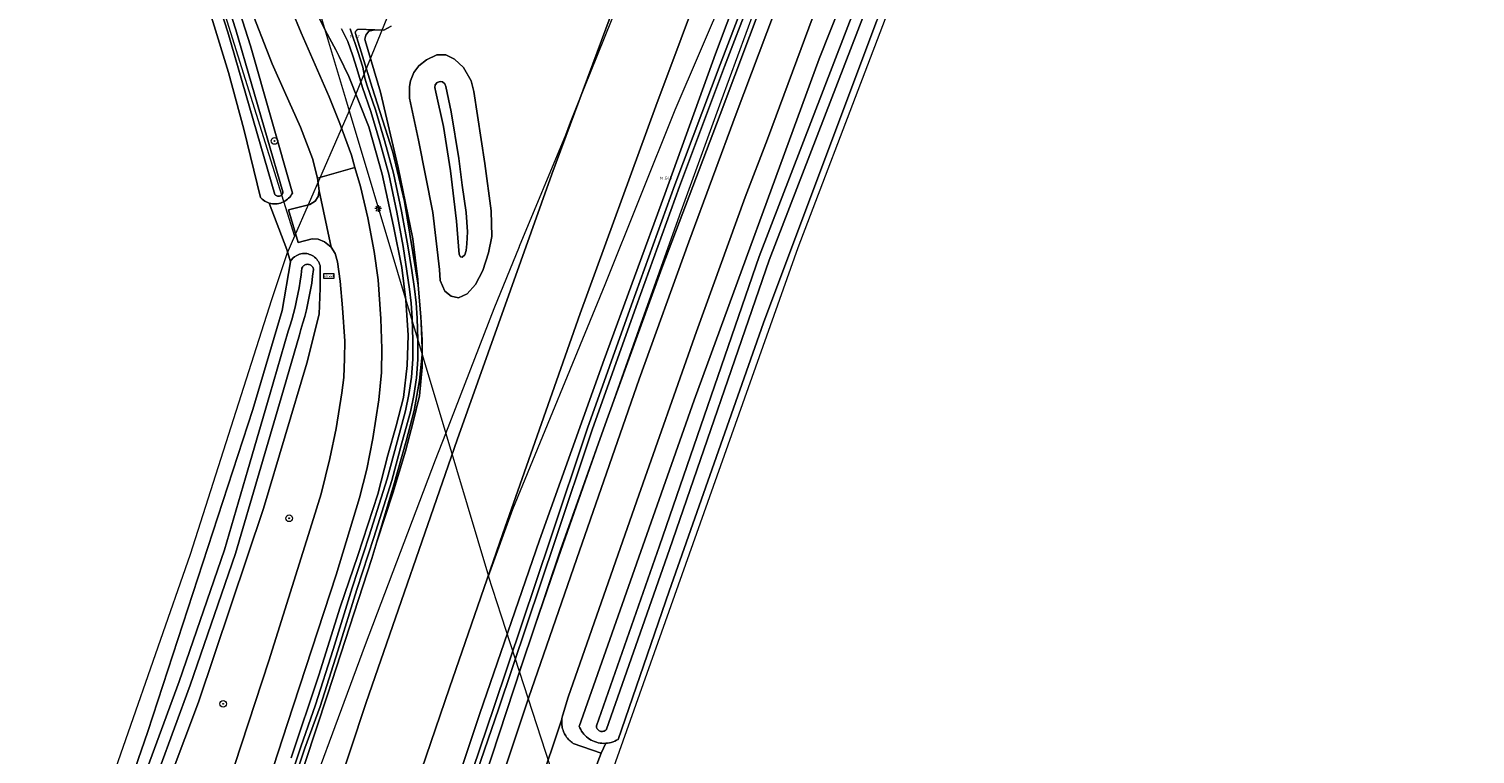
# Model space of a CAD drawing. Header units: metres. Extents: x 250001 to 257773, y 598992 to 609118.
# Tile 217 of 256: x 251445 to 251619, y 602855 to 602943. Entities that reach past the tile are written whole.
import ezdxf
from ezdxf.enums import TextEntityAlignment as Align
from ezdxf.lldxf.tags import DXFTag

# ---------------------------------------------------------------- set-up
doc = ezdxf.new("R2010")
doc.units = ezdxf.units.M
for name, color, linetype, lineweight in [('B-WE-GR-BOOM-S', 252, 'Continuous', 25), ('B-WE-GR-BOUWLAND-GV', 252, 'Continuous', 13), ('B-WE-GR-GRAS-GV', 252, 'Continuous', 13), ('B-WE-GR-GROENVOORZIENING-GV', 252, 'Continuous', 18), ('B-WE-GW-TALUD_KRUIN-G', 252, 'Continuous', 18), ('B-WE-KG-GRENS_PERCEEL-G', 150, 'KG-PERCEEL', 18), ('B-WE-KG-GRENS_PERCEEL-S', 150, 'Continuous', 25), ('B-WE-KL-ET_LS_OV_LICHTMAST-S', 252, 'Continuous', 25), ('B-WE-OG-WATER-GV', 252, 'Continuous', 18), ('B-WE-OG-WATER_SLOOT-GV', 252, 'Continuous', 18), ('B-WE-VH-VERHARDING_GESLOTEN-GV', 252, 'Continuous', 18), ('B-WE-VH-VERHARDING_OPEN-GV', 252, 'Continuous', 18), ('B-WE-VW-VERKEERSTEKEN_BORD-S', 252, 'Continuous', 25), ('X-XX-AL-REFERENTIE-G', 7, 'Continuous', 18)]:
    doc.layers.add(name, color=color, linetype=linetype, lineweight=lineweight)
doc.styles.add('NLCS-ISO', font='NLCS-ISO.ttf')
doc.styles.get("Standard").update_dxf_attribs({"font": 'NLCS-ISO.ttf'})
tags = doc.linetypes.add('KG-PERCEEL', pattern='A,5.5,-2,["P",Standard,S=1.8,R=0,X=-0.5,Y=-0.9],-2,5.5,-2,[5,NLCS.SHX,S=0.75,R=0,X=0,Y=0],-2', length=19).pattern_tags.tags
tags[6] = DXFTag(74, 10)

# ---------------------------------------------------------------- blocks, each defined once
blk = doc.blocks.new('SKG-PERCEELNUMMER-SO')
at = {"style": 'NLCS-ISO', "oblique": 10, "flags": 1}
blk.add_attdef('GEMEENTECODE', text='', height=1.8, dxfattribs=at).set_placement((0, 2.55), align=Align.MIDDLE_CENTER)
at = {"style": 'NLCS-ISO', "oblique": 10}
blk.add_attdef('SECTIE', text='', height=1.8, dxfattribs=at).set_placement((-0.5, 0), align=Align.MIDDLE_RIGHT)
blk.add_attdef('PERCEELNUMMER', text='', height=1.8, dxfattribs=at).set_placement((0.5, 0), align=Align.MIDDLE_LEFT)
blk = doc.blocks.new('BS2021-132-Xref-KAD-20210617')
at = {"layer": 'B-WE-KG-GRENS_PERCEEL-G', "flags": 128}
for points in [[(251495.144, 602894.028), (251500.977, 602909.116), (251504.018, 602916.594), (251504.021, 602916.616), (251509.613, 602930.066), (251510.174, 602931.587), (251511.063, 602933.785), (251516.748, 602947.839), (251528.269, 602975.434), (251533.968, 602988.506), (251535.183, 602991.178), (251539.131, 603000.394), (251540.1, 603002.655), (251543.516, 603010.134), (251559.652, 603045.7), (251568.963, 603065.501), (251602.305, 603133.177), (251632.148, 603192.022), (251656.934, 603240.917), (251675.356, 603277.344), (251702.014, 603329.704), (251705.096, 603335.938), (251717.943, 603361.282), (251733.062, 603390.831), (251751, 603426.266), (251766.171, 603456.369), (251779.917, 603483.178), (251781.795, 603486.894)], [(251410.043, 603129.849), (251421.281, 603093.937), (251429.781, 603066.562), (251436.843, 603044.187), (251439.828, 603036), (251445.656, 603017.187), (251448.171, 603009.562), (251451.093, 603000), (251476.911, 602917.847)], [(251500.298, 602876.807), (251503.246, 602884.893), (251514.381, 602911.98), (251522.809, 602933.048), (251550.196, 602996.853), (251550.882, 602998.466), (251552.379, 602997.929)], [(251511.443, 602842.588), (251537.654, 602916.445), (251554.45, 602960.561), (251557.093, 602967.442)], [(251504.032, 602865.339), (251508.78, 602879.134), (251513.586, 602892.908), (251518.45, 602906.662), (251523.371, 602920.396), (251528.349, 602934.11), (251533.385, 602947.802), (251538.478, 602961.473)], [(251478.479, 602949.745), (251483.053, 602934.429), (251483.503, 602932.923)], [(251483.503, 602932.923), (251488.511, 602945.24)], [(251483.503, 602932.923), (251476.911, 602917.847)], [(251483.503, 602932.923), (251495.144, 602894.028)], [(251476.911, 602917.847), (251475.967, 602915.689), (251474.12, 602910.162), (251464.312, 602879.422), (251444.813, 602823.566), (251435.054, 602796.035), (251422.728, 602756.664)], [(251409.252, 602621.164), (251414.872, 602649.751), (251416.395, 602655.386), (251418.748, 602664.318), (251420.964, 602672.782), (251422.508, 602678.514), (251422.628, 602678.892), (251424.799, 602685.632), (251428.962, 602699.532), (251435.631, 602722.339), (251441.827, 602742.41), (251442.087, 602743.313), (251443.825, 602749.513), (251443.938, 602749.598), (251445.007, 602752.643), (251456.446, 602786.873), (251465.18, 602812.082), (251476.077, 602843.242), (251485.477, 602868.574), (251493.909, 602890.834), (251495.144, 602894.028)], [(251495.144, 602894.028), (251500.298, 602876.807)], [(251501.87, 602871.981), (251500.298, 602876.807)], [(251504.032, 602865.339), (251501.87, 602871.981)], [(251511.443, 602842.588), (251504.032, 602865.339)]]:
    blk.add_lwpolyline(points, dxfattribs=at)
at = {"layer": 'B-WE-KG-GRENS_PERCEEL-S', "xscale": 0.2, "yscale": 0.2, "zscale": 0.2}
for p, values in [((251484.035, 602941.925), {'PERCEELNUMMER': '92', 'SECTIE': 'M'}), ((251521.398, 602924.812), {'PERCEELNUMMER': '545', 'SECTIE': 'M'})]:
    blk.add_blockref('SKG-PERCEELNUMMER-SO', p, dxfattribs=at).add_auto_attribs(values)
blk = doc.blocks.new('SIE-WEG_VERKEERSBORD_STRAATNAAM-SO')
at = {"color": 0, "linetype": 'ByBlock', "lineweight": 18}
blk.add_lwpolyline([(-3.25, -1.25), (3.25, -1.25), (3.25, 1.25), (-3.25, 1.25)], close=True, dxfattribs=at)
at = {"color": 0, "linetype": 'ByBlock', "lineweight": 18, "style": 'NLCS-ISO'}
blk.add_text('straat', height=1.5, dxfattribs=at).set_placement((0, 0.15), align=Align.MIDDLE_CENTER)
blk = doc.blocks.new('SKL-ET_OV_LICHTMAST-SO')
at = {"color": 0, "linetype": 'ByBlock', "lineweight": 18}
for points in [[(-1.25, 0), (-2, 0)], [(-1.41, 1.41), (-0.88, 0.88)], [(0, 2), (0, 1.25)], [(0.88, 0.88), (1.41, 1.41)], [(2, 0), (1.25, 0)], [(-1.41, -1.41), (-0.88, -0.88)], [(0, -1.25), (0, -2)], [(0.88, -0.88), (1.41, -1.41)]]:
    blk.add_lwpolyline(points, dxfattribs=at)
blk.add_circle((0, 0), 1, dxfattribs=at)
blk = doc.blocks.new('SGR-BOOM_01-SO')
at = {"linetype": 'ByBlock', "lineweight": 18}
h = blk.add_hatch(color=0, dxfattribs=at)
h.dxf.hatch_style = 1
edge = h.paths.add_edge_path()
edge.add_arc((0, 0), 0.25, 0, 360)
at = {"color": 0, "linetype": 'ByBlock', "lineweight": 18}
for radius in [2, 0.25]:
    blk.add_circle((0, 0), radius, dxfattribs=at)
blk = doc.blocks.new('BS2021-132-Xref-BGT-GRIJS-20210617-aangepast')
at = {"layer": 'B-WE-GR-BOUWLAND-GV', "flags": 128}
blk.add_lwpolyline([(251447.506, 602824.216), (251459.224, 602858.093), (251471.865, 602896.915), (251475.395, 602908.843), (251476.399, 602914.721), (251475.968, 602916.212), (251473.83, 602921.824), (251473.673, 602921.878), (251473.495, 602921.956), (251473.324, 602922.048), (251473.162, 602922.154), (251473.008, 602922.273), (251472.865, 602922.404), (251472.777, 602922.497), (251470.803, 602930.72), (251468.939, 602937.57), (251461.684, 602961.172), (251449.124, 603000), (251440.398, 603026.975), (251437.492, 603035.961)], dxfattribs=at)
at = {"layer": 'B-WE-GR-GRAS-GV', "flags": 128}
blk.add_lwpolyline([(251591.696, 603059.348), (251576.695, 603020.578), (251569.332, 603001.623), (251557.164, 602969.518), (251553.721, 602960.808), (251547.135, 602943.849), (251533.457, 602907.39), (251522.06, 602875.01), (251515.926, 602857.142), (251515.729, 602857.029), (251515.525, 602856.931), (251515.314, 602856.847), (251515.098, 602856.778), (251514.877, 602856.725), (251514.653, 602856.687), (251514.43, 602856.665), (251513.897, 602855.47), (251511.923, 602850.324)], dxfattribs=at)
for points in [[(251491.793, 602911.908), (251491.789, 602912.608), (251491.171, 602917.492), (251489.403, 602926.109), (251487.264, 602935.196), (251485.406, 602941.41), (251485.375, 602941.581), (251485.518, 602942.061), (251485.878, 602942.563), (251486.599, 602942.718), (251484.553, 602942.778), (251484.516, 602942.763), (251484.44, 602942.721), (251484.372, 602942.665), (251484.315, 602942.598), (251484.272, 602942.522), (251484.244, 602942.439), (251484.23, 602942.352), (251484.233, 602942.264), (251486.254, 602935.758), (251488.739, 602927.976), (251490.171, 602921.991)], [(251498.725, 602912.017), (251499.591, 602913.699), (251500.283, 602915.821), (251500.701, 602917.772), (251500.629, 602920.889), (251499.848, 602926.606), (251498.532, 602935.267), (251498.189, 602936.568), (251497.283, 602938.159), (251496.186, 602939.187), (251495.14, 602939.678), (251494.068, 602939.695), (251492.823, 602939.096), (251491.886, 602938.365), (251491.274, 602937.573), (251490.874, 602936.553), (251490.772, 602935.897), (251490.783, 602934.477), (251491.863, 602929.386), (251493.582, 602920.663), (251494.369, 602913.797), (251494.449, 602912.463), (251495.015, 602911.199), (251495.783, 602910.607), (251496.656, 602910.407), (251497.71, 602910.865)], [(251493.879, 602936.069), (251493.813, 602935.773), (251493.927, 602935.203), (251494.853, 602931.049), (251495.719, 602925.689), (251496.413, 602919.649), (251496.772, 602915.632), (251496.903, 602915.324), (251497.126, 602915.304), (251497.436, 602915.575), (251497.612, 602916.106), (251497.697, 602916.892), (251497.769, 602918.353), (251497.601, 602920.69), (251497.116, 602923.961), (251496.725, 602927.2), (251495.809, 602932.842), (251495.137, 602935.896), (251495.006, 602936.204), (251494.757, 602936.441), (251494.471, 602936.478), (251494.118, 602936.342)], [(251493.879, 602936.069), (251494.118, 602936.342), (251494.471, 602936.478), (251494.757, 602936.441), (251495.006, 602936.204), (251495.137, 602935.896), (251495.809, 602932.842), (251496.725, 602927.2), (251497.116, 602923.961), (251497.601, 602920.69), (251497.769, 602918.353), (251497.697, 602916.892), (251497.612, 602916.106), (251497.436, 602915.575), (251497.126, 602915.304), (251496.903, 602915.324), (251496.772, 602915.632), (251496.413, 602919.649), (251495.719, 602925.689), (251494.853, 602931.049), (251493.927, 602935.203), (251493.813, 602935.773)], [(251492.281, 602904.338), (251492.279, 602905.289), (251492.165, 602907.382)], [(251492.283, 602903.515), (251491.981, 602900.401), (251491.329, 602896.783), (251490.381, 602893.12), (251488.882, 602887.818), (251486.83, 602880.947), (251488.761, 602886.831), (251490.297, 602891.897), (251491.207, 602895.446), (251491.987, 602898.552), (251492.286, 602902.04)]]:
    blk.add_lwpolyline(points, close=True, dxfattribs=at)
at = {"layer": 'B-WE-GR-GROENVOORZIENING-GV', "flags": 128}
for points in [[(251460.286, 602718.613), (251463.271, 602729.138), (251471.55, 602757.126), (251473.725, 602764.544), (251476.854, 602774.502), (251480.779, 602787.351), (251485.315, 602801.67), (251489.201, 602813.848), (251493.902, 602828.359), (251498.959, 602843.703), (251505.168, 602862.242), (251511.254, 602879.881), (251518.449, 602900.561), (251524.437, 602917.151), (251530.177, 602932.593), (251543.09, 602966.959), (251553.625, 602994.827), (251555.57, 603000), (251564.764, 603024.45), (251586.187, 603081.212), (251596.475, 603108.426), (251598.722, 603115.046), (251601.067, 603122.392), (251602.866, 603128.407)], [(251570.642, 603043.13), (251561.638, 603021.264), (251560.31, 603018.037), (251558.349, 603012.705), (251553.473, 603000), (251553.43, 602999.889), (251547.141, 602982.964), (251541.878, 602969.274), (251535.312, 602951.371), (251528.226, 602932.498), (251521.194, 602913.958), (251514.577, 602895.659), (251508.988, 602880.017), (251504.227, 602865.897), (251499.809, 602852.425)], [(251476.524, 602945.155), (251477.713, 602942.347), (251481.062, 602934.628), (251482.36, 602931.412), (251483.755, 602927.594), (251484.185, 602926.104), (251484.846, 602923.81), (251485.747, 602920.029), (251486.492, 602915.993), (251486.996, 602912.542), (251487.299, 602907.855), (251487.442, 602904.231), (251487.373, 602901.378), (251487.051, 602898.103), (251486.335, 602893.42), (251485.624, 602889.707), (251484.728, 602886.26), (251481.93, 602876.974), (251476.069, 602859.038), (251472.618, 602848.552)], [(251476.505, 602854.916), (251479.837, 602864.9), (251482.418, 602873.071), (251484.546, 602879.319), (251486.952, 602886.727), (251488.171, 602891.404), (251489.149, 602894.965), (251490.046, 602898.37), (251490.479, 602902.217), (251490.611, 602905.898), (251490.34, 602910.089), (251489.847, 602914.033), (251488.854, 602919.046), (251487.482, 602925.322), (251485.861, 602931.032), (251483.45, 602937.096), (251482.284, 602939.494), (251481.895, 602940.295), (251480.58, 602942.663), (251479.72, 602944.469)], [(251464.09, 602964.287), (251471.604, 602940.795), (251476.637, 602923.031), (251476.544, 602922.861), (251476.437, 602922.699), (251476.318, 602922.546), (251476.186, 602922.403), (251476.043, 602922.272), (251475.727, 602922.048), (251475.557, 602921.955), (251475.379, 602921.878), (251475.196, 602921.815), (251475.007, 602921.767), (251474.816, 602921.736), (251474.623, 602921.72), (251474.429, 602921.72), (251474.236, 602921.736), (251474.044, 602921.768), (251473.856, 602921.815), (251473.83, 602921.824), (251475.968, 602916.212), (251476.399, 602914.721), (251476.411, 602914.787), (251476.509, 602914.935), (251476.742, 602915.2), (251476.876, 602915.315), (251477.172, 602915.509), (251477.332, 602915.584), (251477.498, 602915.646), (251477.668, 602915.692), (251477.842, 602915.722), (251478.018, 602915.736), (251478.195, 602915.735), (251478.37, 602915.718), (251478.544, 602915.684), (251478.713, 602915.636), (251478.877, 602915.572), (251479.035, 602915.494), (251479.185, 602915.401), (251479.326, 602915.295), (251479.457, 602915.178), (251479.577, 602915.048), (251479.684, 602914.909), (251479.778, 602914.76), (251479.859, 602914.603), (251479.925, 602914.44), (251479.976, 602914.271), (251479.995, 602914.187), (251479.988, 602911.554), (251479.888, 602908.422), (251478.373, 602902.525), (251473.147, 602884.972), (251465.317, 602861.616), (251455.436, 602835.315)], [(251467.19, 602846.505), (251473.784, 602866.63), (251478.983, 602883.141), (251480.093, 602886.768), (251481.152, 602890.997), (251481.907, 602894.612), (251482.618, 602898.947), (251482.831, 602900.789), (251482.91, 602903.08), (251482.962, 602905.16), (251482.689, 602909.178), (251482.406, 602912.415), (251482.072, 602914.717), (251481.787, 602915.737), (251481.316, 602916.49), (251480.52, 602917.131), (251479.751, 602917.456), (251479.038, 602917.499), (251477.342, 602917.076), (251476.164, 602921.021), (251478.76, 602921.65), (251479.406, 602922.046), (251479.761, 602922.595), (251479.861, 602923.275), (251479.666, 602924.826), (251479.067, 602927.204), (251477.631, 602930.975), (251475.673, 602935.259), (251474.195, 602938.629), (251471.331, 602945.911)], [(251473.801, 602826.128), (251485.549, 602861.6), (251496.503, 602893.259), (251507.93, 602925.321), (251519.917, 602957.575), (251529.789, 602983.554), (251542.809, 603016.522), (251554.75, 603046.235)], [(251488.551, 602943.139), (251487.671, 602942.687), (251486.599, 602942.718), (251485.878, 602942.563), (251485.518, 602942.061), (251485.375, 602941.581), (251485.406, 602941.41), (251487.264, 602935.196), (251489.403, 602926.109), (251491.171, 602917.492), (251491.789, 602912.608), (251491.793, 602911.908), (251492.138, 602908.103), (251492.165, 602907.382), (251492.279, 602905.289), (251492.281, 602904.338), (251492.304, 602903.733), (251492.283, 602903.515), (251492.286, 602902.04), (251491.987, 602898.552), (251491.207, 602895.446), (251490.297, 602891.897), (251488.761, 602886.831), (251486.83, 602880.947), (251486.231, 602878.943), (251480.895, 602862.522), (251476.875, 602850.337)], [(251539.441, 602944.367), (251533.932, 602929.507), (251531.248, 602922.527), (251525.38, 602906.341), (251518.197, 602885.923), (251509.914, 602862.241), (251509.249, 602860.118), (251509.208, 602859.966), (251509.175, 602859.812), (251509.15, 602859.656), (251509.141, 602859.578), (251509.132, 602859.499), (251509.123, 602859.342), (251509.121, 602859.184), (251509.128, 602859.027), (251509.142, 602858.87), (251509.165, 602858.714), (251509.195, 602858.559), (251509.233, 602858.406), (251509.279, 602858.255), (251509.332, 602858.107), (251509.393, 602857.961), (251509.462, 602857.819), (251509.537, 602857.68), (251509.619, 602857.546), (251509.708, 602857.416), (251509.804, 602857.29), (251509.905, 602857.17), (251510.013, 602857.054), (251510.126, 602856.945), (251510.245, 602856.841), (251510.369, 602856.744), (251510.498, 602856.652), (251510.503, 602856.649), (251513.897, 602855.47), (251514.43, 602856.665), (251514.427, 602856.665), (251514.2, 602856.659), (251513.974, 602856.668), (251513.748, 602856.694), (251513.525, 602856.735), (251513.306, 602856.792), (251513.091, 602856.864), (251512.881, 602856.951), (251512.679, 602857.052), (251512.484, 602857.168), (251512.297, 602857.296), (251512.121, 602857.438), (251511.954, 602857.591), (251511.799, 602857.756), (251511.657, 602857.931), (251511.526, 602858.116), (251511.41, 602858.31), (251511.307, 602858.511), (251511.23, 602858.691), (251525.089, 602898.039), (251540.188, 602939.234), (251549.597, 602962.999)], [(251566.305, 603050.514), (251556.58, 603026.822), (251546.878, 603002.597), (251534.898, 602971.888), (251529.518, 602957.7), (251520.482, 602933.487), (251511.355, 602908.488), (251502.038, 602881.983), (251495.607, 602863.342), (251488.831, 602843.573)], [(251490.416, 602833.695), (251499.242, 602860.251), (251506.454, 602881.151), (251514.251, 602902.963), (251521.538, 602922.873), (251527.675, 602939.833), (251534.947, 602959.195), (251546.312, 602988.61), (251553.544, 603007.375), (251556.539, 603015.644), (251558.506, 603019.573), (251564.833, 603035.632)]]:
    blk.add_lwpolyline(points, dxfattribs=at)
blk.add_lwpolyline([(251498.725, 602912.017), (251497.71, 602910.865), (251496.656, 602910.407), (251495.783, 602910.607), (251495.015, 602911.199), (251494.449, 602912.463), (251494.369, 602913.797), (251493.582, 602920.663), (251491.863, 602929.386), (251490.783, 602934.477), (251490.772, 602935.897), (251490.874, 602936.553), (251491.274, 602937.573), (251491.886, 602938.365), (251492.823, 602939.096), (251494.068, 602939.695), (251495.14, 602939.678), (251496.186, 602939.187), (251497.283, 602938.159), (251498.189, 602936.568), (251498.532, 602935.267), (251499.848, 602926.606), (251500.629, 602920.889), (251500.701, 602917.772), (251500.283, 602915.821), (251499.591, 602913.699)], close=True, dxfattribs=at)
at = {"layer": 'B-WE-GW-TALUD_KRUIN-G', "flags": 128}
blk.add_lwpolyline([(251493.879, 602936.069), (251494.118, 602936.342), (251494.471, 602936.478), (251494.757, 602936.441), (251495.006, 602936.204), (251495.137, 602935.896), (251495.809, 602932.842), (251496.725, 602927.2), (251497.116, 602923.961), (251497.601, 602920.69), (251497.769, 602918.353), (251497.697, 602916.892), (251497.612, 602916.106), (251497.436, 602915.575), (251497.126, 602915.304), (251496.903, 602915.324), (251496.772, 602915.632), (251496.413, 602919.649), (251495.719, 602925.689), (251494.853, 602931.049), (251493.927, 602935.203), (251493.813, 602935.773)], close=True, dxfattribs=at)
at = {"layer": 'B-WE-OG-WATER-GV', "flags": 128}
blk.add_lwpolyline([(251458.638, 602848.238), (251464.312, 602863.657), (251469.774, 602879.574), (251472.626, 602889.265), (251475.286, 602898.34), (251477.483, 602905.947), (251477.677, 602906.567), (251477.909, 602907.356), (251478.126, 602908.15), (251478.326, 602908.949), (251478.511, 602909.751), (251478.679, 602910.558), (251478.831, 602911.367), (251478.967, 602912.179), (251479.086, 602912.994), (251479.187, 602913.797), (251479.172, 602913.879), (251479.14, 602913.981), (251479.092, 602914.077), (251479.03, 602914.165), (251478.957, 602914.243), (251478.872, 602914.31), (251478.778, 602914.362), (251478.678, 602914.401), (251478.573, 602914.424), (251478.466, 602914.431), (251478.359, 602914.423), (251478.254, 602914.398), (251478.155, 602914.358), (251478.062, 602914.304), (251477.978, 602914.237), (251477.905, 602914.158), (251477.845, 602914.069), (251477.798, 602913.973), (251477.699, 602913.183), (251477.584, 602912.396), (251477.452, 602911.612), (251477.306, 602910.83), (251477.143, 602910.051), (251476.965, 602909.276), (251476.771, 602908.505), (251476.562, 602907.737), (251476.338, 602906.974), (251476.142, 602906.351), (251473.941, 602898.731), (251471.282, 602889.66), (251468.44, 602879.999), (251462.992, 602864.126), (251457.319, 602848.709)], dxfattribs=at)
at = {"layer": 'B-WE-OG-WATER_SLOOT-GV', "flags": 128}
for points in [[(251479.72, 602944.469), (251480.58, 602942.663), (251481.895, 602940.295), (251482.284, 602939.494), (251483.45, 602937.096), (251485.861, 602931.032), (251487.482, 602925.322), (251488.854, 602919.046), (251489.847, 602914.033), (251490.34, 602910.089), (251490.611, 602905.898), (251490.479, 602902.217), (251490.046, 602898.37), (251489.149, 602894.965), (251488.171, 602891.404), (251486.952, 602886.727), (251484.546, 602879.319), (251482.418, 602873.071), (251479.837, 602864.9), (251476.505, 602854.916)], [(251476.875, 602850.337), (251480.895, 602862.522), (251486.231, 602878.943), (251486.83, 602880.947), (251488.882, 602887.818), (251490.381, 602893.12), (251491.329, 602896.783), (251491.981, 602900.401), (251492.283, 602903.515), (251492.304, 602903.733), (251492.281, 602904.338), (251492.165, 602907.382), (251492.138, 602908.103), (251491.793, 602911.908), (251490.171, 602921.991), (251488.739, 602927.976), (251486.254, 602935.758), (251484.233, 602942.264), (251484.23, 602942.352), (251484.244, 602942.439), (251484.272, 602942.522), (251484.315, 602942.598), (251484.372, 602942.665), (251484.44, 602942.721), (251484.516, 602942.763), (251484.553, 602942.778), (251486.599, 602942.718), (251487.671, 602942.687), (251488.551, 602943.139)], [(251483.614, 602942.837), (251483.677, 602942.58), (251484.545, 602940.093), (251485.133, 602938.216), (251485.395, 602936.887), (251485.651, 602935.943), (251486.663, 602933.054), (251487.769, 602929.382), (251488.842, 602925.441), (251489.818, 602920.843), (251490.583, 602916.677), (251491.052, 602913.705), (251491.376, 602911.493), (251491.553, 602909.799), (251491.69, 602907.957), (251491.777, 602905.311), (251491.786, 602902.973), (251491.612, 602900.761), (251491.272, 602898.617), (251490.87, 602896.634), (251489.854, 602892.884), (251488.643, 602888.376), (251486.478, 602881.5), (251484.421, 602875.227), (251482.127, 602867.799), (251480.006, 602861.123), (251478.133, 602856.078), (251473.637, 602842.592)], [(251473.163, 602842.745), (251477.659, 602856.23), (251479.434, 602861.305), (251481.555, 602867.978), (251483.85, 602875.409), (251485.907, 602881.684), (251488.067, 602888.544), (251489.275, 602893.041), (251490.286, 602896.772), (251490.682, 602898.724), (251491.016, 602900.832), (251491.186, 602902.995), (251491.177, 602905.3), (251491.091, 602907.925), (251490.956, 602909.746), (251490.781, 602911.418), (251490.459, 602913.614), (251489.991, 602916.576), (251489.23, 602920.727), (251488.259, 602925.299), (251487.192, 602929.216), (251486.093, 602932.868), (251485.077, 602935.766), (251484.429, 602938.046), (251483.934, 602939.563), (251483.329, 602941.299), (251482.894, 602942.208), (251482.576, 602942.842)], [(251482.576, 602942.842), (251482.894, 602942.208), (251483.329, 602941.299), (251483.934, 602939.563), (251484.429, 602938.046), (251485.077, 602935.766), (251486.093, 602932.868), (251487.192, 602929.216), (251488.259, 602925.299), (251489.23, 602920.727), (251489.991, 602916.576), (251490.459, 602913.614), (251490.781, 602911.418), (251490.956, 602909.746), (251491.091, 602907.925), (251491.177, 602905.3), (251491.186, 602902.995), (251491.016, 602900.832), (251490.682, 602898.724), (251490.286, 602896.772), (251489.275, 602893.041), (251488.067, 602888.544), (251485.907, 602881.684), (251483.85, 602875.409), (251481.555, 602867.978), (251479.434, 602861.305), (251477.659, 602856.23), (251473.163, 602842.745)], [(251473.637, 602842.592), (251478.133, 602856.078), (251480.006, 602861.123), (251482.127, 602867.799), (251484.421, 602875.227), (251486.478, 602881.5), (251488.643, 602888.376), (251489.854, 602892.884), (251490.87, 602896.634), (251491.272, 602898.617), (251491.612, 602900.761), (251491.786, 602902.973), (251491.777, 602905.311), (251491.69, 602907.957), (251491.553, 602909.799), (251491.376, 602911.493), (251491.052, 602913.705), (251490.583, 602916.677), (251489.818, 602920.843), (251488.842, 602925.441), (251487.769, 602929.382), (251486.663, 602933.054), (251485.651, 602935.943), (251485.395, 602936.887), (251485.133, 602938.216), (251484.545, 602940.093), (251483.677, 602942.58), (251483.614, 602942.837)], [(251499.809, 602852.425), (251504.227, 602865.897), (251508.988, 602880.017), (251514.577, 602895.659), (251521.194, 602913.958), (251528.226, 602932.498), (251535.312, 602951.371), (251541.878, 602969.274), (251547.141, 602982.964), (251553.43, 602999.889), (251553.473, 603000), (251558.349, 603012.705), (251560.31, 603018.037), (251561.638, 603021.264), (251570.642, 603043.13)], [(251564.833, 603035.632), (251558.506, 603019.573), (251556.539, 603015.644), (251553.544, 603007.375), (251546.312, 602988.61), (251534.947, 602959.195), (251527.675, 602939.833), (251521.538, 602922.873), (251514.251, 602902.963), (251506.454, 602881.151), (251499.242, 602860.251), (251490.416, 602833.695)], [(251495.073, 602843.66), (251500.916, 602860.983), (251507.77, 602881.318), (251512.23, 602894.663), (251517.523, 602909.554), (251522.767, 602924.006), (251528.215, 602938.521), (251534.385, 602954.612), (251540.306, 602970.438), (251546.271, 602985.841), (251551.373, 602999.342), (251558.25, 603016.758), (251564.426, 603032.274), (251568.724, 603043.652)], [(251569.282, 603043.441), (251564.982, 603032.058), (251558.805, 603016.538), (251551.929, 602999.126), (251546.829, 602985.628), (251540.863, 602970.225), (251534.944, 602954.4), (251528.773, 602938.309), (251523.327, 602923.8), (251518.084, 602909.352), (251512.794, 602894.469), (251508.336, 602881.128), (251501.482, 602860.792), (251495.547, 602843.502)], [(251568.724, 603043.652), (251564.426, 603032.274), (251558.25, 603016.758), (251551.373, 602999.342), (251546.271, 602985.841), (251540.306, 602970.438), (251534.385, 602954.612), (251528.215, 602938.521), (251522.767, 602924.006), (251517.523, 602909.554), (251512.23, 602894.663), (251507.77, 602881.318), (251500.916, 602860.983), (251495.073, 602843.66)], [(251495.547, 602843.502), (251501.482, 602860.792), (251508.336, 602881.128), (251512.794, 602894.469), (251518.084, 602909.352), (251523.327, 602923.8), (251528.773, 602938.309), (251534.944, 602954.4), (251540.863, 602970.225), (251546.829, 602985.628), (251551.929, 602999.126), (251558.805, 603016.538), (251564.982, 603032.058), (251569.282, 603043.441)], [(251461.684, 602961.172), (251468.939, 602937.57), (251470.803, 602930.72), (251472.777, 602922.497), (251472.865, 602922.404), (251473.008, 602922.273), (251473.162, 602922.154), (251473.324, 602922.048), (251473.495, 602921.956), (251473.673, 602921.878), (251473.83, 602921.824), (251473.856, 602921.815), (251474.044, 602921.768), (251474.236, 602921.736), (251474.429, 602921.72), (251474.623, 602921.72), (251474.816, 602921.736), (251475.007, 602921.767), (251475.196, 602921.815), (251475.379, 602921.878), (251475.557, 602921.955), (251475.727, 602922.048), (251476.043, 602922.272), (251476.186, 602922.403), (251476.318, 602922.546), (251476.437, 602922.699), (251476.544, 602922.861), (251476.637, 602923.031), (251471.604, 602940.795), (251464.09, 602964.287)], [(251459.822, 602973.768), (251469.813, 602942.725), (251475.495, 602923.165), (251475.493, 602923.111), (251475.477, 602923.021), (251475.446, 602922.935), (251475.4, 602922.856), (251475.341, 602922.786), (251475.271, 602922.728), (251475.192, 602922.682), (251475.106, 602922.651), (251475.016, 602922.635), (251474.925, 602922.635), (251474.835, 602922.652), (251474.749, 602922.683), (251474.67, 602922.729), (251474.601, 602922.788), (251474.542, 602922.859), (251468.857, 602942.432), (251458.869, 602973.466)], [(251458.869, 602973.466), (251468.857, 602942.432), (251474.542, 602922.859), (251474.601, 602922.788), (251474.67, 602922.729), (251474.749, 602922.683), (251474.835, 602922.652), (251474.925, 602922.635), (251475.016, 602922.635), (251475.106, 602922.651), (251475.192, 602922.682), (251475.271, 602922.728), (251475.341, 602922.786), (251475.4, 602922.856), (251475.446, 602922.935), (251475.477, 602923.021), (251475.493, 602923.111), (251475.495, 602923.165), (251469.813, 602942.725), (251459.822, 602973.768)], [(251549.597, 602962.999), (251540.188, 602939.234), (251525.089, 602898.039), (251511.23, 602858.691), (251511.307, 602858.511), (251511.41, 602858.31), (251511.526, 602858.116), (251511.657, 602857.931), (251511.799, 602857.756), (251511.954, 602857.591), (251512.121, 602857.438), (251512.297, 602857.296), (251512.484, 602857.168), (251512.679, 602857.052), (251512.881, 602856.951), (251513.091, 602856.864), (251513.306, 602856.792), (251513.525, 602856.735), (251513.748, 602856.694), (251513.974, 602856.668), (251514.2, 602856.659), (251514.427, 602856.665), (251514.43, 602856.665), (251514.653, 602856.687), (251514.877, 602856.725), (251515.098, 602856.778), (251515.314, 602856.847), (251515.525, 602856.931), (251515.729, 602857.029), (251515.926, 602857.142), (251522.06, 602875.01), (251533.457, 602907.39), (251547.135, 602943.849)], [(251545.722, 602944.938), (251534.158, 602914.939), (251522.125, 602880.037), (251514.526, 602858.357), (251514.503, 602858.329), (251514.429, 602858.255), (251514.344, 602858.194), (251514.251, 602858.146), (251514.152, 602858.112), (251514.049, 602858.094), (251513.944, 602858.092), (251513.841, 602858.106), (251513.74, 602858.136), (251513.646, 602858.18), (251513.559, 602858.239), (251513.482, 602858.31), (251513.417, 602858.392), (251513.365, 602858.482), (251513.327, 602858.58), (251513.305, 602858.682), (251513.299, 602858.787), (251520.897, 602880.464), (251532.937, 602915.385), (251544.508, 602945.404)], [(251544.508, 602945.404), (251532.937, 602915.385), (251520.897, 602880.464), (251513.299, 602858.787), (251513.305, 602858.682), (251513.327, 602858.58), (251513.365, 602858.482), (251513.417, 602858.392), (251513.482, 602858.31), (251513.559, 602858.239), (251513.646, 602858.18), (251513.74, 602858.136), (251513.841, 602858.106), (251513.944, 602858.092), (251514.049, 602858.094), (251514.152, 602858.112), (251514.251, 602858.146), (251514.344, 602858.194), (251514.429, 602858.255), (251514.503, 602858.329), (251514.526, 602858.357), (251522.125, 602880.037), (251534.158, 602914.939), (251545.722, 602944.938)], [(251455.436, 602835.315), (251465.317, 602861.616), (251473.147, 602884.972), (251478.373, 602902.525), (251479.888, 602908.422), (251479.988, 602911.554), (251479.995, 602914.187), (251479.976, 602914.271), (251479.925, 602914.44), (251479.859, 602914.603), (251479.778, 602914.76), (251479.684, 602914.909), (251479.577, 602915.048), (251479.457, 602915.178), (251479.326, 602915.295), (251479.185, 602915.401), (251479.035, 602915.494), (251478.877, 602915.572), (251478.713, 602915.636), (251478.544, 602915.684), (251478.37, 602915.718), (251478.195, 602915.735), (251478.018, 602915.736), (251477.842, 602915.722), (251477.668, 602915.692), (251477.498, 602915.646), (251477.332, 602915.584), (251477.172, 602915.509), (251476.876, 602915.315), (251476.742, 602915.2), (251476.509, 602914.935), (251476.411, 602914.787), (251476.399, 602914.721), (251475.395, 602908.843), (251471.865, 602896.915), (251459.224, 602858.093), (251447.506, 602824.216)], [(251457.319, 602848.709), (251462.992, 602864.126), (251468.44, 602879.999), (251471.282, 602889.66), (251473.941, 602898.731), (251476.142, 602906.351), (251476.338, 602906.974), (251476.562, 602907.737), (251476.771, 602908.505), (251476.965, 602909.276), (251477.143, 602910.051), (251477.306, 602910.83), (251477.452, 602911.612), (251477.584, 602912.396), (251477.699, 602913.183), (251477.798, 602913.973), (251477.845, 602914.069), (251477.905, 602914.158), (251477.978, 602914.237), (251478.062, 602914.304), (251478.155, 602914.358), (251478.254, 602914.398), (251478.359, 602914.423), (251478.466, 602914.431), (251478.573, 602914.424), (251478.678, 602914.401), (251478.778, 602914.362), (251478.872, 602914.31), (251478.957, 602914.243), (251479.03, 602914.165), (251479.092, 602914.077), (251479.14, 602913.981), (251479.172, 602913.879), (251479.187, 602913.797), (251479.086, 602912.994), (251478.967, 602912.179), (251478.831, 602911.367), (251478.679, 602910.558), (251478.511, 602909.751), (251478.326, 602908.949), (251478.126, 602908.15), (251477.909, 602907.356), (251477.677, 602906.567), (251477.483, 602905.947), (251475.286, 602898.34), (251472.626, 602889.265), (251469.774, 602879.574), (251464.312, 602863.657), (251458.638, 602848.238)]]:
    blk.add_lwpolyline(points, dxfattribs=at)
at = {"layer": 'B-WE-VH-VERHARDING_GESLOTEN-GV', "flags": 128}
for points in [[(251471.331, 602945.911), (251474.195, 602938.629), (251475.673, 602935.259), (251477.631, 602930.975), (251479.067, 602927.204), (251479.666, 602924.826), (251484.185, 602926.104), (251483.755, 602927.594), (251482.36, 602931.412), (251481.062, 602934.628), (251477.713, 602942.347), (251476.524, 602945.155)], [(251602.866, 603128.407), (251601.067, 603122.392), (251598.722, 603115.046), (251596.475, 603108.426), (251586.187, 603081.212), (251564.764, 603024.45), (251555.57, 603000), (251553.625, 602994.827), (251543.09, 602966.959), (251530.177, 602932.593), (251524.437, 602917.151), (251518.449, 602900.561), (251511.254, 602879.881), (251505.168, 602862.242), (251498.959, 602843.703), (251493.902, 602828.359), (251489.201, 602813.848), (251485.315, 602801.67), (251480.779, 602787.351), (251476.854, 602774.502), (251473.725, 602764.544), (251471.55, 602757.126), (251463.271, 602729.138), (251460.286, 602718.613)], [(251506.311, 602851.171), (251509.141, 602859.578), (251509.15, 602859.656), (251509.175, 602859.812), (251509.208, 602859.966), (251509.249, 602860.118), (251509.914, 602862.241), (251518.197, 602885.923), (251525.38, 602906.341), (251531.248, 602922.527), (251533.932, 602929.507), (251539.441, 602944.367), (251546.662, 602963.513), (251547.158, 602964.721), (251550.259, 602972.66), (251551.367, 602975.89), (251558.967, 602995.969), (251560.483, 603000), (251568.979, 603022.59), (251578.894, 603048.836)], [(251554.75, 603046.235), (251542.809, 603016.522), (251529.789, 602983.554), (251519.917, 602957.575), (251507.93, 602925.321), (251496.503, 602893.259), (251485.549, 602861.6), (251473.801, 602826.128)], [(251488.831, 602843.573), (251495.607, 602863.342), (251502.038, 602881.983), (251511.355, 602908.488), (251520.482, 602933.487), (251529.518, 602957.7), (251534.898, 602971.888), (251546.878, 603002.597), (251556.58, 603026.822), (251566.305, 603050.514)], [(251472.618, 602848.552), (251476.069, 602859.038), (251481.93, 602876.974), (251484.728, 602886.26), (251485.624, 602889.707), (251486.335, 602893.42), (251487.051, 602898.103), (251487.373, 602901.378), (251487.442, 602904.231), (251487.299, 602907.855), (251486.996, 602912.542), (251486.492, 602915.993), (251485.747, 602920.029), (251484.846, 602923.81), (251484.185, 602926.104), (251479.666, 602924.826), (251479.861, 602923.275), (251481.316, 602916.49), (251481.787, 602915.737), (251482.072, 602914.717), (251482.406, 602912.415), (251482.689, 602909.178), (251482.962, 602905.16), (251482.91, 602903.08), (251482.831, 602900.789), (251482.618, 602898.947), (251481.907, 602894.612), (251481.152, 602890.997), (251480.093, 602886.768), (251478.983, 602883.141), (251473.784, 602866.63), (251467.19, 602846.505)], [(251511.923, 602850.324), (251513.897, 602855.47), (251510.503, 602856.649), (251510.498, 602856.652), (251510.369, 602856.744), (251510.245, 602856.841), (251510.126, 602856.945), (251510.013, 602857.054), (251509.905, 602857.17), (251509.804, 602857.29), (251509.708, 602857.416), (251509.619, 602857.546), (251509.537, 602857.68), (251509.462, 602857.819), (251509.393, 602857.961), (251509.332, 602858.107), (251509.279, 602858.255), (251509.233, 602858.406), (251509.195, 602858.559), (251509.165, 602858.714), (251509.142, 602858.87), (251509.128, 602859.027), (251509.121, 602859.184), (251509.123, 602859.342), (251509.132, 602859.499), (251509.141, 602859.578), (251506.311, 602851.171)]]:
    blk.add_lwpolyline(points, dxfattribs=at)
at = {"layer": 'B-WE-VH-VERHARDING_OPEN-GV', "flags": 128}
blk.add_lwpolyline([(251481.316, 602916.49), (251479.861, 602923.275), (251479.761, 602922.595), (251479.406, 602922.046), (251478.76, 602921.65), (251476.164, 602921.021), (251477.342, 602917.076), (251479.038, 602917.499), (251479.751, 602917.456), (251480.52, 602917.131)], close=True, dxfattribs=at)
at = {"layer": 'B-WE-GR-BOOM-S', "xscale": 0.2, "yscale": 0.2, "zscale": 0.2}
for p in [(251474.479, 602929.307), (251476.258, 602883.802), (251468.292, 602861.418)]:
    blk.add_blockref('SGR-BOOM_01-SO', p, dxfattribs=at)
at = {"layer": 'B-WE-KL-ET_LS_OV_LICHTMAST-S', "xscale": 0.2, "yscale": 0.2, "zscale": 0.2}
blk.add_blockref('SKL-ET_OV_LICHTMAST-SO', (251487.003, 602921.158), dxfattribs=at)
at = {"layer": 'B-WE-VW-VERKEERSTEKEN_BORD-S', "xscale": 0.2, "yscale": 0.2, "zscale": 0.2}
blk.add_blockref('SIE-WEG_VERKEERSBORD_STRAATNAAM-SO', (251481.044, 602913.024), dxfattribs=at)

msp = doc.modelspace()

# ---------------------------------------------------------------- block references
at = {"layer": 'X-XX-AL-REFERENTIE-G'}
for name in ['BS2021-132-Xref-BGT-GRIJS-20210617-aangepast', 'BS2021-132-Xref-KAD-20210617']:
    msp.add_blockref(name, (0, 0), dxfattribs=at)

doc.saveas('drawing.dxf')
